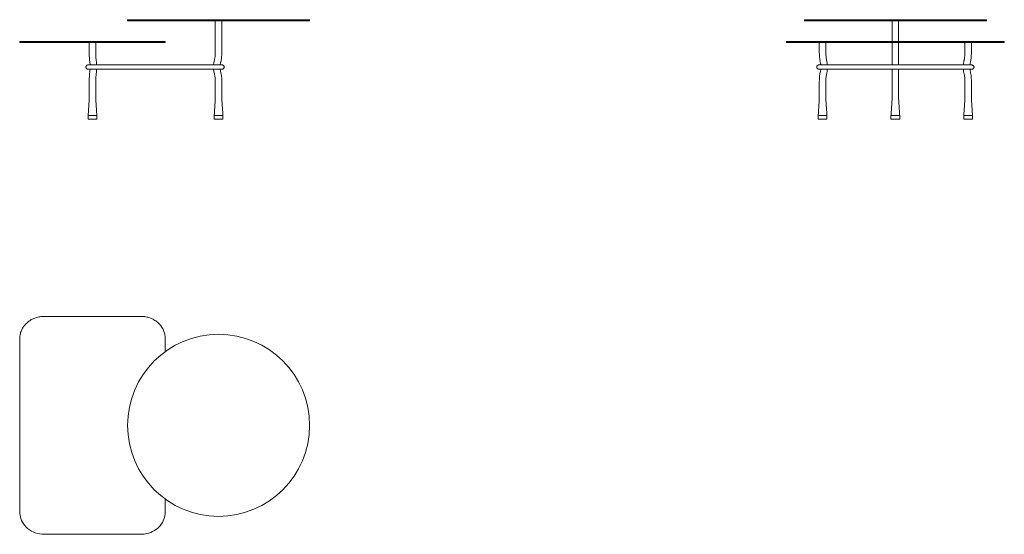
# Model space of a CAD drawing. Header units: millimetres. Extents: x -281 to 2425, y -366 to 1048.
import ezdxf

# ---------------------------------------------------------------- set-up
doc = ezdxf.new("R2010")
doc.units = ezdxf.units.MM

msp = doc.modelspace()

# ---------------------------------------------------------------- linework, layer by layer
at = {"color": 7, "linetype": 'Continuous', "lineweight": 15}
for p, q in [((515.7, 1047.8), (15.7, 1047.8)), ((515.7, 1044.8), (15.7, 1044.8)), ((2375.2, 1047.8), (1875.2, 1047.8)), ((2375.2, 1044.8), (1875.2, 1044.8)), ((119.3, 987.8), (-280.7, 987.8)), ((-98.7, 917.3), (-98.7, 917.7)), ((-68.7, 784.8), (-92.7, 784.8)), ((-68.7, 784.8), (-92.7, 784.8)), ((-92.7, 784.8), (-80.7, 784.8)), ((-80.7, 784.8), (-68.7, 784.8)), ((253.7, 784.8), (277.7, 784.8)), ((277.7, 784.8), (253.7, 784.8)), ((277.7, 784.8), (253.7, 784.8)), ((1937.2, 784.8), (1913.2, 784.8)), ((1937.2, 784.8), (1913.2, 784.8)), ((1913.2, 784.8), (1925.2, 784.8)), ((1925.2, 784.8), (1937.2, 784.8)), ((2113.2, 784.8), (2125.2, 784.8)), ((2137.2, 784.8), (2113.2, 784.8)), ((2137.2, 784.8), (2113.2, 784.8)), ((2125.2, 784.8), (2137.2, 784.8)), ((2337.2, 784.8), (2313.2, 784.8)), ((2337.2, 784.8), (2313.2, 784.8)), ((2313.2, 784.8), (2337.2, 784.8)), ((2337.2, 784.8), (2313.2, 784.8)), ((-92.7, 774.8), (-68.7, 774.8)), ((253.7, 774.8), (277.7, 774.8)), ((1913.2, 774.8), (1937.2, 774.8)), ((2113.2, 774.8), (2137.2, 774.8)), ((2313.2, 774.8), (2337.2, 774.8))]:
    msp.add_line(p, q, dxfattribs=at)
at = {"color": 7, "linetype": 'Continuous', "lineweight": 15, "flags": 128}
msp.add_lwpolyline([(119.3, -268.7), (119.3, -285.8), (119.3, -304.9), (119, -309.6), (118.3, -314.4), (117.2, -319.2), (115.7, -323.9), (113.7, -328.6), (111.3, -333.2), (108.4, -337.7), (105.1, -341.9), (101.6, -345.7), (97.8, -349.2), (93.6, -352.5), (89.2, -355.4), (84.5, -358), (79.6, -360.3), (74.4, -362.2), (69, -363.6), (60.8, -365.1), (52.4, -365.5), (35.7, -365.5), (19.1, -365.5), (2.5, -365.5), (-14.2, -365.5), (-30.8, -365.5), (-47.5, -365.5), (-64.1, -365.5), (-80.8, -365.5), (-97.4, -365.5), (-130.7, -365.5), (-147.3, -365.5), (-164, -365.5), (-180.6, -365.5), (-197.2, -365.5), (-213.9, -365.5), (-219.9, -365.3), (-225.9, -364.6), (-231.9, -363.3), (-237.9, -361.5), (-243.4, -359.2), (-248.7, -356.5), (-253.9, -353.3), (-258.9, -349.5), (-263, -345.7), (-266.8, -341.6), (-270.3, -336.9), (-273.4, -332), (-275.7, -327.3), (-277.6, -322.5), (-278.9, -318), (-279.9, -313.4), (-280.5, -308.7), (-280.6, -306.3), (-280.7, -303.9), (-280.7, -303.9)], dxfattribs=at)
at = {"color": 7, "linetype": 'Continuous', "lineweight": 15}
msp.add_circle((265.7, -66.3), 250, dxfattribs=at)
for points in [[(15.7, 1047.8), (15.7, 1044.8)], [(256.7, 1044.8), (256.7, 984.8)], [(274.7, 984.8), (274.7, 1044.8)], [(515.7, 1044.8), (515.7, 1047.8)], [(1875.2, 1047.8), (1875.2, 1044.8)], [(2116.2, 1044.8), (2116.2, 987.8)], [(2134.2, 987.8), (2134.2, 1044.8)], [(2375.2, 1044.8), (2375.2, 1047.8)], [(-280.7, 987.8), (-280.7, 984.8)], [(119.3, 984.8), (119.3, 987.8)], [(1825.9, 987.8), (1825.9, 984.8)], [(2424.5, 984.8), (2424.5, 987.8)], [(-89.7, 829.8), (-92.7, 784.8)], [(-68.7, 784.8), (-71.7, 829.8)], [(256.7, 829.8), (253.7, 784.8)], [(277.7, 784.8), (274.7, 829.8)], [(1916.2, 829.8), (1913.2, 784.8)], [(1937.2, 784.8), (1934.2, 829.8)], [(2116.2, 829.8), (2113.2, 784.8)], [(2137.2, 784.8), (2134.2, 829.8)], [(2316.2, 829.8), (2313.2, 784.8)], [(2337.2, 784.8), (2334.2, 829.8)], [(-92.7, 784.8), (-92.7, 774.8)], [(-68.7, 774.8), (-68.7, 784.8)], [(253.7, 784.8), (253.7, 774.8)], [(277.7, 774.8), (277.7, 784.8)], [(1913.2, 784.8), (1913.2, 774.8)], [(1937.2, 774.8), (1937.2, 784.8)], [(2113.2, 784.8), (2113.2, 774.8)], [(2137.2, 774.8), (2137.2, 784.8)], [(2313.2, 784.8), (2313.2, 774.8)], [(2337.2, 774.8), (2337.2, 784.8)]]:
    msp.add_open_spline(points, degree=1, dxfattribs=at)
for points, knots in [([(119.3, 984.8), (119.3, 984.8), (119.3, 984.8), (119.3, 984.8), (119.3, 984.8), (118.9, 984.8), (117.5, 984.8), (115.5, 984.8), (113.1, 984.8), (110.6, 984.8), (107.7, 984.8), (104.5, 984.8), (100.9, 984.8), (97.1, 984.8), (93, 984.8), (88.6, 984.8), (83.9, 984.8), (78.9, 984.8), (73.7, 984.8), (67.3, 984.8), (61.1, 984.8), (55.2, 984.8), (46.4, 984.8), (33.3, 984.8), (15.8, 984.8), (-1.7, 984.8), (-19.2, 984.8), (-36.7, 984.8), (-54.2, 984.8), (-71.7, 984.8), (-89.1, 984.8), (-106.6, 984.8), (-124.1, 984.8), (-141.6, 984.8), (-159.1, 984.8), (-176.6, 984.8), (-194.1, 984.8), (-208, 984.8), (-218.5, 984.8), (-225.1, 984.8), (-231.2, 984.8), (-236.9, 984.8), (-242.5, 984.8), (-247.9, 984.8), (-253, 984.8), (-257.7, 984.8), (-262.2, 984.8), (-266.2, 984.8), (-269.7, 984.8), (-272.7, 984.8), (-275.3, 984.8), (-277.3, 984.8), (-278.9, 984.8), (-279.9, 984.8), (-280.4, 984.8), (-280.7, 984.8), (-280.7, 984.8), (-280.7, 984.8)], [0, 0, 0, 0, 0.011786, 0.048555, 0.062031, 0.07548, 0.08942, 0.103361, 0.113555, 0.12375, 0.134247, 0.144745, 0.154933, 0.165121, 0.17557, 0.186018, 0.1969, 0.207783, 0.218943, 0.230103, 0.247702, 0.256631, 0.265565, 0.300696, 0.335827, 0.370958, 0.406089, 0.441219, 0.47635, 0.511481, 0.546612, 0.581743, 0.616873, 0.652004, 0.687135, 0.722266, 0.757396, 0.792527, 0.80644, 0.820435, 0.832268, 0.8441, 0.856282, 0.868463, 0.880173, 0.891883, 0.903983, 0.916083, 0.927012, 0.937941, 0.949244, 0.960546, 0.97023, 0.979983, 0.989952, 0.994971, 1, 1, 1, 1]), ([(-89.7, 984.8), (-89.7, 982.6), (-89.7, 978.4), (-89.7, 972.6), (-89.7, 967.9), (-89.7, 964.2), (-89.7, 961.4), (-89.7, 959.4), (-89.7, 957.8), (-89.7, 956.3), (-89.7, 954.7), (-89.6, 951.8), (-89.5, 947.7), (-89.2, 941.9), (-88.6, 935.8), (-87.8, 929.6), (-87.5, 925.6), (-87.3, 923.7)], [0, 0, 0, 0, 0.109239, 0.2026, 0.280629, 0.339248, 0.38487, 0.416789, 0.438469, 0.46193, 0.488039, 0.517052, 0.602333, 0.691362, 0.800489, 0.904395, 1, 1, 1, 1]), ([(-69.3, 923.7), (-69.4, 923.9), (-69.4, 926.8), (-70, 931.9), (-70.9, 939), (-71.3, 944.9), (-71.5, 949.6), (-71.6, 953.1), (-71.7, 956.1), (-71.7, 958.3), (-71.7, 959.9), (-71.7, 961.5), (-71.7, 963.8), (-71.7, 967.1), (-71.7, 971.8), (-71.7, 977.9), (-71.7, 982.4), (-71.7, 984.8)], [0, 0, 0, 0, 0.013517, 0.139316, 0.254152, 0.369037, 0.428544, 0.488488, 0.538072, 0.576553, 0.592795, 0.617845, 0.65457, 0.70161, 0.781632, 0.880943, 1, 1, 1, 1]), ([(256.7, 984.8), (256.7, 981.6), (256.7, 975.5), (256.7, 966.8), (256.7, 959), (256.5, 952.2), (256.1, 946.3), (255.4, 941.4), (254.4, 937.1), (253.3, 932.6), (252.4, 928.2), (252.1, 925), (252, 923.7)], [0, 0, 0, 0, 0.155793, 0.298129, 0.425911, 0.535309, 0.629815, 0.710143, 0.780025, 0.844124, 0.9328, 1, 1, 1, 1]), ([(270, 923.7), (270.1, 924.2), (270.2, 925.3), (270.6, 927.2), (271.1, 929.6), (272, 933.1), (273, 937.8), (273.9, 943.9), (274.5, 950.8), (274.7, 958.3), (274.7, 966.5), (274.7, 975.4), (274.7, 981.6), (274.7, 984.8)], [0, 0, 0, 0, 0.025042, 0.056603, 0.094861, 0.145137, 0.22952, 0.330357, 0.443008, 0.566804, 0.699277, 0.842889, 1, 1, 1, 1]), ([(2362.8, 987.8), (2360.8, 987.8), (2350.8, 987.8), (2332.8, 987.8), (2308.8, 987.8), (2284.8, 987.8), (2264.8, 987.8), (2244.8, 987.8), (2228.8, 987.8), (2208.8, 987.8), (2192.8, 987.8), (2172.8, 987.8), (2156.8, 987.8), (2136.8, 987.8), (2120.8, 987.8), (2104.8, 987.8), (2088.8, 987.8), (2068.8, 987.8), (2044.8, 987.8), (2020.8, 987.8), (1996.8, 987.8), (1972.8, 987.8), (1948.8, 987.8), (1928.8, 987.8), (1910.1, 987.8), (1897.3, 987.8), (1886.3, 987.8), (1879.9, 987.8), (1873.5, 987.8), (1867.7, 987.8), (1862.6, 987.8), (1858.1, 987.8), (1853.7, 987.8), (1849.7, 987.8), (1845.9, 987.8), (1842.4, 987.8), (1839.2, 987.8), (1836.3, 987.8), (1833.6, 987.8), (1831.3, 987.8), (1829.4, 987.8), (1827.9, 987.8), (1826.8, 987.8), (1826.1, 987.8), (1825.9, 987.8), (1825.9, 987.8), (1825.9, 987.8)], [0, 0, 0, 0, 0.010416, 0.05208, 0.093744, 0.135408, 0.177072, 0.197904, 0.239568, 0.2604, 0.302064, 0.322896, 0.36456, 0.385392, 0.427055, 0.447887, 0.468719, 0.510383, 0.552047, 0.593711, 0.635375, 0.677039, 0.718703, 0.760367, 0.781199, 0.816156, 0.827187, 0.838252, 0.849575, 0.861046, 0.869789, 0.878596, 0.887599, 0.896668, 0.90541, 0.914207, 0.923174, 0.932195, 0.941527, 0.950916, 0.960485, 0.970114, 0.979773, 0.989491, 0.999365, 1, 1, 1, 1]), ([(2362.8, 984.8), (2360.8, 984.8), (2350.8, 984.8), (2332.8, 984.8), (2308.8, 984.8), (2284.8, 984.8), (2264.8, 984.8), (2244.8, 984.8), (2228.8, 984.8), (2208.8, 984.8), (2192.8, 984.8), (2172.8, 984.8), (2156.8, 984.8), (2136.8, 984.8), (2120.8, 984.8), (2104.8, 984.8), (2088.8, 984.8), (2068.8, 984.8), (2044.8, 984.8), (2020.8, 984.8), (1996.8, 984.8), (1972.8, 984.8), (1948.8, 984.8), (1928.8, 984.8), (1910.1, 984.8), (1897.3, 984.8), (1886.3, 984.8), (1879.9, 984.8), (1873.5, 984.8), (1867.7, 984.8), (1862.6, 984.8), (1858.1, 984.8), (1853.7, 984.8), (1849.7, 984.8), (1845.9, 984.8), (1842.4, 984.8), (1839.2, 984.8), (1836.3, 984.8), (1833.6, 984.8), (1831.3, 984.8), (1829.4, 984.8), (1827.9, 984.8), (1826.8, 984.8), (1826.1, 984.8), (1825.9, 984.8), (1825.9, 984.8), (1825.9, 984.8)], [0, 0, 0, 0, 0.010416, 0.05208, 0.093744, 0.135408, 0.177072, 0.197904, 0.239568, 0.2604, 0.302064, 0.322896, 0.36456, 0.385392, 0.427055, 0.447887, 0.468719, 0.510383, 0.552047, 0.593711, 0.635375, 0.677039, 0.718703, 0.760367, 0.781199, 0.816156, 0.827187, 0.838252, 0.849575, 0.861046, 0.869789, 0.878596, 0.887599, 0.896668, 0.90541, 0.914207, 0.923174, 0.932195, 0.941527, 0.950916, 0.960485, 0.970114, 0.979773, 0.989491, 0.999365, 1, 1, 1, 1]), ([(1916.2, 984.8), (1916.2, 981.6), (1916.2, 975.4), (1916.2, 966.5), (1916.2, 958.3), (1916.4, 950.8), (1916.9, 944), (1917.6, 938), (1918.6, 933.2), (1919.3, 929.6), (1919.8, 926.9), (1920.1, 925), (1920.2, 924), (1920.2, 923.7)], [0, 0, 0, 0, 0.157296, 0.301041, 0.433379, 0.556359, 0.667875, 0.76738, 0.850777, 0.906849, 0.948725, 0.985125, 1, 1, 1, 1]), ([(1920.8, 984.8), (1920.8, 984.8), (1920.8, 984.8), (1920.7, 984.8), (1920.7, 984.8)], [0, 0, 0, 0, 0.333294, 1, 1, 1, 1]), ([(1938.3, 923.7), (1938.2, 924.2), (1938.1, 926.2), (1937.6, 929.7), (1936.7, 934.5), (1935.6, 939.5), (1934.9, 945), (1934.4, 950.9), (1934.2, 958), (1934.2, 966), (1934.2, 975.1), (1934.2, 981.5), (1934.2, 984.8)], [0, 0, 0, 0, 0.0239908, 0.097986, 0.1753947, 0.2655922, 0.3476933, 0.4445005, 0.5576732, 0.6894537, 0.8373486, 1, 1, 1, 1]), ([(2116.2, 984.8), (2116.2, 980.9), (2116.2, 973.4), (2116.2, 962.7), (2116.2, 952.9), (2116.2, 944.1), (2116.2, 936.9), (2116.2, 931), (2116.2, 926.9), (2116.2, 924.4), (2116.2, 923.7)], [0, 0, 0, 0, 0.190373, 0.364913, 0.523309, 0.666483, 0.793738, 0.882355, 0.961564, 1, 1, 1, 1]), ([(2134.2, 923.7), (2134.2, 924.3), (2134.2, 927.3), (2134.2, 933), (2134.2, 941.4), (2134.2, 951.1), (2134.2, 961.6), (2134.2, 973), (2134.2, 980.8), (2134.2, 984.8)], [0, 0, 0, 0, 0.031872, 0.143778, 0.289549, 0.44816, 0.619201, 0.803348, 1, 1, 1, 1]), ([(2316.2, 984.8), (2316.2, 982.7), (2316.2, 978.9), (2316.2, 973.5), (2316.2, 968.9), (2316.2, 965.2), (2316.2, 962.4), (2316.2, 960.1), (2316.2, 958), (2316.1, 955.5), (2316, 952.6), (2315.9, 949.4), (2315.6, 946.3), (2315.3, 943.5), (2314.9, 941), (2314.6, 938.8), (2314.1, 936.6), (2313.6, 934.2), (2313, 931.2), (2312.4, 927.7), (2312.2, 925), (2312.1, 923.7)], [0, 0, 0, 0, 0.1013076, 0.188738, 0.2627084, 0.3224358, 0.3692474, 0.4016204, 0.4338516, 0.4726584, 0.5213531, 0.5764746, 0.6271727, 0.6738599, 0.7136107, 0.7507768, 0.7853258, 0.8220652, 0.8693271, 0.9348872, 1, 1, 1, 1]), ([(2330.1, 923.7), (2330.4, 925.4), (2330.9, 929.2), (2332.3, 935.1), (2333.2, 941.6), (2333.8, 947.3), (2334, 952.1), (2334.1, 955.7), (2334.2, 958.6), (2334.2, 961.2), (2334.2, 964.1), (2334.2, 967.9), (2334.2, 972.7), (2334.2, 978.4), (2334.2, 982.6), (2334.2, 984.8)], [0, 0, 0, 0, 0.0859744, 0.1879036, 0.298218, 0.4039744, 0.4705349, 0.5307051, 0.5792927, 0.6114761, 0.6586638, 0.7204237, 0.7982272, 0.8912391, 1, 1, 1, 1]), ([(2424.5, 987.8), (2424.5, 987.8), (2424.5, 987.8), (2424.3, 987.8), (2423.6, 987.8), (2422.3, 987.8), (2420.5, 987.8), (2418.2, 987.8), (2415.5, 987.8), (2412.3, 987.8), (2408.6, 987.8), (2404.7, 987.8), (2400.5, 987.8), (2395.9, 987.8), (2391.1, 987.8), (2386.3, 987.8), (2381.6, 987.8), (2376.9, 987.8), (2372.3, 987.8), (2368.4, 987.8), (2365.2, 987.8), (2363.6, 987.8), (2362.8, 987.8)], [0, 0, 0, 0, 0.099825, 0.153288, 0.207118, 0.262129, 0.317561, 0.370629, 0.424094, 0.478859, 0.534093, 0.584151, 0.634598, 0.686331, 0.738533, 0.784702, 0.831229, 0.87271, 0.914461, 0.957075, 0.978518, 1, 1, 1, 1]), ([(2424.5, 984.8), (2424.5, 984.8), (2424.5, 984.8), (2424.5, 984.8), (2423.7, 984.8), (2422.5, 984.8), (2420.8, 984.8), (2418.7, 984.8), (2416, 984.8), (2413, 984.8), (2409.5, 984.8), (2405.6, 984.8), (2401.3, 984.8), (2396.9, 984.8), (2392.3, 984.8), (2387.3, 984.8), (2382.4, 984.8), (2377.5, 984.8), (2372.7, 984.8), (2368.6, 984.8), (2365.3, 984.8), (2363.6, 984.8), (2362.8, 984.8)], [0, 0, 0, 0, 0.079019, 0.140778, 0.202903, 0.255247, 0.307953, 0.36182, 0.4161, 0.467886, 0.520065, 0.57354, 0.627487, 0.675814, 0.724519, 0.774465, 0.824861, 0.867851, 0.911143, 0.955397, 0.977677, 1, 1, 1, 1]), ([(267.7, 923.7), (264.7, 923.7), (258.9, 923.7), (250.2, 923.7), (241.8, 923.7), (233.6, 923.7), (223.5, 923.7), (211.5, 923.7), (198.4, 923.7), (186.8, 923.7), (176.5, 923.7), (167.1, 923.7), (158.6, 923.7), (150.9, 923.7), (143.6, 923.7), (136.6, 923.7), (129.6, 923.7), (122.5, 923.7), (115.4, 923.7), (100.6, 923.7), (77.7, 923.7), (46.7, 923.7), (16.8, 923.7), (-12.1, 923.7), (-33.7, 923.7), (-49.2, 923.7), (-58.5, 923.7), (-65.7, 923.7), (-70.8, 923.7), (-74.1, 923.7), (-77.7, 923.7), (-81.2, 923.7), (-84.4, 923.7), (-87.2, 923.7), (-89.5, 923.7), (-91.2, 923.7), (-92.4, 923.7), (-92.8, 923.7), (-92.7, 923.7), (-92.7, 923.7), (-92.7, 923.7), (-92.8, 923.7), (-92.8, 923.7), (-92.9, 923.7), (-93, 923.7), (-93.1, 923.6), (-93.2, 923.6), (-93.3, 923.6), (-93.4, 923.6), (-93.6, 923.6), (-93.8, 923.6), (-94.2, 923.5), (-94.6, 923.4), (-95, 923.2), (-95.5, 923), (-95.9, 922.8), (-96.3, 922.5), (-96.7, 922.1), (-97, 921.8), (-97.2, 921.6), (-97.5, 921.3), (-97.9, 920.7), (-98.4, 919.6), (-98.7, 918.1), (-98.7, 916.8), (-98.4, 915.9), (-98.2, 915.2), (-97.9, 914.6), (-97.5, 914.1), (-97, 913.5), (-96.4, 912.9), (-95.8, 912.5), (-95.3, 912.2), (-95, 912.1), (-94.5, 911.9), (-93.9, 911.8), (-93.3, 911.7), (-93, 911.7), (-92.8, 911.7), (-92.7, 911.7), (-92.7, 911.7), (-92.7, 911.7), (-92.7, 911.7), (-92.7, 911.7), (-92.7, 911.7), (-92.7, 911.7), (-92.8, 911.7), (-92.5, 911.7), (-91.7, 911.7), (-90.9, 911.7), (-89.8, 911.7), (-88.6, 911.7), (-87.2, 911.7), (-85.3, 911.7), (-82.6, 911.7), (-79.3, 911.7), (-75.8, 911.7), (-72.4, 911.7), (-69.3, 911.7), (-66.1, 911.7), (-62.8, 911.7), (-59.4, 911.7), (-54.2, 911.7), (-47.2, 911.7), (-37.4, 911.7), (-26.5, 911.7), (-14.7, 911.7), (0.7, 911.7), (19.4, 911.7), (41.1, 911.7), (61.9, 911.7), (81.6, 911.7), (96.3, 911.7), (106.2, 911.7), (112, 911.7), (118.1, 911.7), (124.9, 911.7), (132.5, 911.7), (140.9, 911.7), (150.1, 911.7), (160.5, 911.7), (172.2, 911.7), (185.3, 911.7), (199.4, 911.7), (211.9, 911.7), (222.5, 911.7), (231, 911.7), (239.8, 911.7), (248.9, 911.7), (258.2, 911.7), (264.5, 911.7), (267.7, 911.7)], [0, 0, 0, 0, 0.009322, 0.018344, 0.027084, 0.035539, 0.043706, 0.0589, 0.072959, 0.084544, 0.095211, 0.104958, 0.113785, 0.121848, 0.129135, 0.136386, 0.143686, 0.151035, 0.158433, 0.165881, 0.197464, 0.229771, 0.262589, 0.291005, 0.320013, 0.32983, 0.339563, 0.348969, 0.352282, 0.35543, 0.358768, 0.361933, 0.364898, 0.367916, 0.370805, 0.373664, 0.376468, 0.379657, 0.383093, 0.38679, 0.390617, 0.397056, 0.404209, 0.413396, 0.423395, 0.434243, 0.442667, 0.451544, 0.460715, 0.46902, 0.476221, 0.481373, 0.485756, 0.489378, 0.491602, 0.493413, 0.494825, 0.495865, 0.496265, 0.496605, 0.49691, 0.497428, 0.498561, 0.50013, 0.501352, 0.502168, 0.502765, 0.503374, 0.504028, 0.504756, 0.506513, 0.509016, 0.512191, 0.516011, 0.520013, 0.533175, 0.54564, 0.558753, 0.568512, 0.578597, 0.588885, 0.598749, 0.608013, 0.611183, 0.614366, 0.617519, 0.620565, 0.623462, 0.625185, 0.627052, 0.628763, 0.630346, 0.63205, 0.633718, 0.636834, 0.639795, 0.642881, 0.646112, 0.649342, 0.652592, 0.656148, 0.659621, 0.663216, 0.672175, 0.681694, 0.693723, 0.706205, 0.71845, 0.741987, 0.764567, 0.786167, 0.806702, 0.826148, 0.832003, 0.837772, 0.844061, 0.851165, 0.859083, 0.867817, 0.877366, 0.887735, 0.900322, 0.913943, 0.928594, 0.944265, 0.952877, 0.961763, 0.970919, 0.980343, 0.99003, 1, 1, 1, 1]), ([(274.3, 923.7), (274.2, 923.7), (273.9, 923.7), (273.1, 923.7), (271.6, 923.7), (269.8, 923.7), (268.4, 923.7), (267.7, 923.7)], [0.3002067, 0.3002067, 0.3002067, 0.3002067, 0.3390415, 0.5087855, 0.6735463, 0.8318583, 1, 1, 1, 1]), ([(274.3, 911.7), (275.3, 911.8), (277.2, 912), (279.4, 913.4), (280.6, 915.1), (281, 916.6), (281.1, 917.8), (281, 918.7), (280.7, 919.7), (280.2, 920.8), (279.3, 921.8), (278.1, 922.8), (276.3, 923.5), (275, 923.6), (274.3, 923.7)], [0, 0, 0, 0, 0.141678, 0.270071, 0.378419, 0.466483, 0.503813, 0.540378, 0.58524, 0.644552, 0.718946, 0.805351, 0.899156, 1, 1, 1, 1]), ([(1917.4, 923.7), (1916.9, 923.7), (1915.9, 923.6), (1914.6, 923.5), (1913.4, 923.3), (1912.2, 922.9), (1911.2, 922.2), (1910.5, 921.5), (1910.1, 920.9), (1909.6, 920), (1909.2, 918.9), (1909.1, 917.7), (1909.2, 916.7), (1909.5, 915.6), (1910, 914.5), (1911.1, 913.4), (1912.4, 912.6), (1914, 912), (1915.6, 911.7), (1916.8, 911.7), (1917.4, 911.7)], [0, 0, 0, 0, 0.06774, 0.132416, 0.189676, 0.264912, 0.326357, 0.37448, 0.394508, 0.41274, 0.480013, 0.510882, 0.54193, 0.582504, 0.637908, 0.709334, 0.795205, 0.859825, 0.930051, 1, 1, 1, 1]), ([(2119.1, 923.7), (2110.6, 923.7), (2093.5, 923.7), (2067.5, 923.7), (2040.9, 923.7), (2013.7, 923.7), (1985.8, 923.7), (1965, 923.7), (1951.7, 923.7), (1945.9, 923.7), (1940.1, 923.7), (1934.3, 923.7), (1929.7, 923.7), (1926.5, 923.7), (1924.7, 923.7), (1923.1, 923.7), (1921.5, 923.7), (1920.1, 923.7), (1918.7, 923.7), (1917.9, 923.7), (1917.5, 923.7), (1917.4, 923.7)], [0, 0, 0, 0, 0.1199007, 0.2424403, 0.3674119, 0.4953378, 0.6269096, 0.7615275, 0.7887063, 0.815909, 0.8430587, 0.8707394, 0.8981889, 0.9074848, 0.9160493, 0.9246279, 0.9329511, 0.9414992, 0.9506013, 0.959948, 0.9612035, 0.9612035, 0.9612035, 0.9612035]), ([(2332.5, 923.7), (2332.2, 923.7), (2331.3, 923.7), (2330, 923.7), (2328.4, 923.7), (2326.6, 923.7), (2324.9, 923.7), (2321.9, 923.7), (2317.8, 923.7), (2312.8, 923.7), (2308.2, 923.7), (2304, 923.7), (2300.2, 923.7), (2296.2, 923.7), (2292.2, 923.7), (2288.1, 923.7), (2284.1, 923.7), (2279.7, 923.7), (2274.8, 923.7), (2269.3, 923.7), (2262.5, 923.7), (2254.3, 923.7), (2244.5, 923.7), (2233.8, 923.7), (2222, 923.7), (2209.4, 923.7), (2196.1, 923.7), (2182.2, 923.7), (2167.6, 923.7), (2152.3, 923.7), (2136, 923.7), (2124.8, 923.7), (2119.1, 923.7)], [0.0402881, 0.0402881, 0.0402881, 0.0402881, 0.0486945, 0.0573419, 0.065797, 0.0748719, 0.083417, 0.0913305, 0.1152804, 0.1378905, 0.1581964, 0.1766642, 0.1938906, 0.209587, 0.2302331, 0.2470531, 0.2640771, 0.2835893, 0.3056093, 0.3301444, 0.3572024, 0.3963742, 0.4398869, 0.4877605, 0.5400094, 0.5965387, 0.657103, 0.7178378, 0.7823902, 0.8509666, 0.9235303, 1, 1, 1, 1]), ([(2332.5, 911.7), (2332.9, 911.7), (2333.7, 911.7), (2334.8, 911.7), (2335.8, 911.9), (2336.9, 912.1), (2338.1, 912.5), (2339.1, 913.1), (2339.8, 913.8), (2340.3, 914.4), (2340.8, 915.3), (2341.2, 916.4), (2341.3, 917.6), (2341.2, 918.4), (2341.1, 919.1), (2340.8, 919.8), (2340.3, 920.8), (2339.2, 921.9), (2337.7, 922.8), (2336.1, 923.3), (2334.4, 923.6), (2333.2, 923.6), (2332.5, 923.7)], [0, 0, 0, 0, 0.0540773, 0.102955, 0.1436807, 0.1868055, 0.2639955, 0.3297595, 0.3798932, 0.3997224, 0.4171823, 0.4810386, 0.5103431, 0.5398299, 0.5581402, 0.5803789, 0.6381085, 0.7130662, 0.799556, 0.8631075, 0.9285956, 1, 1, 1, 1]), ([(-87.4, 911.7), (-87.4, 910.6), (-87.6, 907.8), (-88.2, 903.1), (-88.9, 897.2), (-89.4, 890), (-89.7, 881.8), (-89.7, 872.5), (-89.7, 862.6), (-89.7, 852), (-89.7, 841), (-89.7, 833.5), (-89.7, 829.8)], [0, 0, 0, 0, 0.039387, 0.102157, 0.17742, 0.260874, 0.365887, 0.47837, 0.598217, 0.726844, 0.864483, 1, 1, 1, 1]), ([(-71.7, 829.8), (-71.7, 833.5), (-71.7, 841), (-71.7, 852), (-71.7, 862.4), (-71.7, 871.9), (-71.7, 880.4), (-71.5, 887.8), (-71.1, 894.2), (-70.4, 899.8), (-69.8, 905.3), (-69.4, 909.3), (-69.3, 911.4), (-69.3, 911.7)], [0, 0, 0, 0, 0.136261, 0.273181, 0.399732, 0.516008, 0.619367, 0.710844, 0.786331, 0.853506, 0.921294, 0.99173, 1, 1, 1, 1]), ([(-69.3, 911.7), (-69.3, 911.7), (-67.7, 911.7), (-64.9, 911.7), (-62, 911.7), (-60.6, 911.7)], [0, 0, 0, 0, 0.027154, 0.513591, 1, 1, 1, 1]), ([(252, 911.7), (252, 911.1), (252.1, 908.7), (252.9, 904.6), (254.2, 899.3), (255.4, 894.1), (256.1, 888.5), (256.6, 882.1), (256.7, 874.8), (256.7, 866.9), (256.7, 858.3), (256.7, 849.1), (256.7, 839.5), (256.7, 833), (256.7, 829.8)], [0, 0, 0, 0, 0.018614, 0.087933, 0.154025, 0.215568, 0.283038, 0.361105, 0.450325, 0.546008, 0.650895, 0.76306, 0.883183, 1, 1, 1, 1]), ([(267.7, 911.7), (268.4, 911.7), (269.8, 911.7), (271.6, 911.7), (273.1, 911.7), (273.9, 911.7), (274.2, 911.7), (274.3, 911.7)], [0, 0, 0, 0, 0.1681417, 0.3264537, 0.4912145, 0.6609585, 0.6997933, 0.6997933, 0.6997933, 0.6997933]), ([(274.7, 829.8), (274.7, 833.8), (274.7, 841.9), (274.7, 853.7), (274.7, 864.7), (274.7, 875), (274.6, 883.9), (273.9, 891.6), (273, 897.9), (271.7, 903.3), (270.6, 907.8), (270.2, 910.5), (270, 911.7)], [0, 0, 0, 0, 0.147347, 0.29395, 0.428662, 0.551989, 0.668533, 0.753309, 0.831847, 0.90042, 0.956111, 1, 1, 1, 1]), ([(1920.2, 911.7), (1920.1, 910.3), (1919.7, 907.3), (1918.6, 902.4), (1917.5, 896.6), (1916.7, 889.9), (1916.3, 882.4), (1916.2, 873.9), (1916.2, 864.2), (1916.2, 853.3), (1916.2, 841.7), (1916.2, 833.8), (1916.2, 829.8)], [0, 0, 0, 0, 0.0496, 0.110016, 0.183615, 0.267228, 0.358106, 0.455749, 0.577552, 0.710542, 0.855068, 1, 1, 1, 1]), ([(1917.4, 911.7), (1917.6, 911.7), (1918.1, 911.7), (1919.1, 911.7), (1920.4, 911.7), (1922.3, 911.7), (1925.1, 911.7), (1928.8, 911.7), (1932.6, 911.7), (1936.3, 911.7), (1939.9, 911.7), (1943.4, 911.7), (1946.8, 911.7), (1951.9, 911.7), (1958.6, 911.7), (1966.3, 911.7), (1973.3, 911.7), (1979.7, 911.7), (1986.4, 911.7), (1994.5, 911.7), (2004.1, 911.7), (2015.3, 911.7), (2027.4, 911.7), (2040.5, 911.7), (2054.5, 911.7), (2069.3, 911.7), (2085.1, 911.7), (2101.8, 911.7), (2113.2, 911.7), (2119.1, 911.7)], [0.0387611, 0.0387611, 0.0387611, 0.0387611, 0.0425817, 0.0519902, 0.0606912, 0.068958, 0.0852428, 0.1035955, 0.1214255, 0.1391401, 0.1560795, 0.1724325, 0.1884211, 0.2040359, 0.2448977, 0.2825829, 0.3135045, 0.3426875, 0.3740749, 0.4081459, 0.4565359, 0.5093625, 0.5665871, 0.6282539, 0.6944481, 0.7639923, 0.8381195, 0.916807, 1, 1, 1, 1]), ([(1934.2, 829.8), (1934.2, 833.9), (1934.2, 842.1), (1934.2, 854), (1934.2, 865.2), (1934.1, 875.2), (1934.3, 883.4), (1934.8, 889.9), (1935.5, 895.2), (1936.5, 900.1), (1937.5, 905.1), (1938.1, 909), (1938.2, 911.2), (1938.3, 911.7)], [0, 0, 0, 0, 0.150053, 0.298523, 0.434748, 0.557132, 0.662602, 0.734211, 0.797408, 0.856069, 0.918525, 0.982612, 1, 1, 1, 1]), ([(2116.2, 911.7), (2116.2, 910.6), (2116.2, 907.4), (2116.2, 901.7), (2116.2, 894.2), (2116.2, 885.5), (2116.2, 875.9), (2116.2, 865.5), (2116.2, 854.1), (2116.2, 842.1), (2116.2, 833.9), (2116.2, 829.8)], [0, 0, 0, 0, 0.037846, 0.119552, 0.213199, 0.318382, 0.435973, 0.562623, 0.700979, 0.850394, 1, 1, 1, 1]), ([(2119.1, 911.7), (2125.1, 911.7), (2136.9, 911.7), (2154.1, 911.7), (2170.2, 911.7), (2185.5, 911.7), (2199.7, 911.7), (2212.9, 911.7), (2225.2, 911.7), (2236.6, 911.7), (2246.9, 911.7), (2255.9, 911.7), (2264.3, 911.7), (2272.8, 911.7), (2281.9, 911.7), (2291.2, 911.7), (2300.5, 911.7), (2309.9, 911.7), (2317, 911.7), (2321.7, 911.7), (2323.6, 911.7), (2325.5, 911.7), (2327.3, 911.7), (2329, 911.7), (2330.6, 911.7), (2331.7, 911.7), (2332.3, 911.7), (2332.5, 911.7)], [0, 0, 0, 0, 0.0807554, 0.1572225, 0.229307, 0.2969924, 0.3605842, 0.4193202, 0.4742017, 0.525018, 0.5717186, 0.6106169, 0.6463264, 0.6834443, 0.723942, 0.7678734, 0.8075081, 0.8488514, 0.8937423, 0.9022643, 0.9110339, 0.919293, 0.9285542, 0.9376137, 0.9460198, 0.9551658, 0.9596991, 0.9596991, 0.9596991, 0.9596991]), ([(2134.2, 829.8), (2134.2, 833.4), (2134.2, 840.5), (2134.2, 850.9), (2134.2, 860.7), (2134.2, 869.5), (2134.2, 877.3), (2134.2, 884.1), (2134.2, 889.9), (2134.2, 894.9), (2134.2, 899.4), (2134.2, 903.8), (2134.2, 907.8), (2134.2, 910.5), (2134.2, 911.7)], [0, 0, 0, 0, 0.1307033, 0.2609092, 0.3794507, 0.4866721, 0.5815477, 0.6637233, 0.7341776, 0.7933728, 0.8503166, 0.9010413, 0.9585483, 1, 1, 1, 1]), ([(2312.1, 911.7), (2312.3, 909.5), (2312.7, 905.1), (2314.2, 898.8), (2315.4, 891.8), (2316.1, 884), (2316.2, 874.7), (2316.2, 864.5), (2316.2, 853.3), (2316.2, 841.7), (2316.2, 833.7), (2316.2, 829.8)], [0, 0, 0, 0, 0.079504, 0.160906, 0.238569, 0.337166, 0.449105, 0.575096, 0.711283, 0.856507, 1, 1, 1, 1]), ([(2334.2, 829.8), (2334.2, 833.5), (2334.2, 841.1), (2334.2, 852.1), (2334.2, 862.7), (2334.2, 872.7), (2334.1, 882.1), (2333.6, 890.6), (2332.6, 898), (2331.4, 903.9), (2330.5, 908.4), (2330.2, 910.8), (2330.2, 911.7)], [0, 0, 0, 0, 0.136086, 0.274254, 0.403333, 0.523633, 0.638167, 0.746313, 0.833137, 0.910016, 0.97016, 1, 1, 1, 1]), ([(-92.7, 784.8), (-92.7, 784.8), (-92.6, 784.8), (-92.1, 784.8), (-91.5, 784.8), (-91.4, 784.8)], [0, 0, 0, 0, 0.3917619, 0.8070886, 1, 1, 1, 1]), ([(-87.4, 784.8), (-87.3, 784.8), (-86.7, 784.8), (-85.2, 784.8), (-82.9, 784.8), (-81.4, 784.8), (-80.7, 784.8)], [0, 0, 0, 0, 0.018114, 0.360723, 0.689656, 1, 1, 1, 1]), ([(-80.7, 784.8), (-80, 784.8), (-78.5, 784.8), (-76.6, 784.8), (-75.6, 784.8), (-75.3, 784.8)], [0, 0, 0, 0, 0.391819, 0.807107, 1, 1, 1, 1]), ([(-70.7, 784.8), (-70.7, 784.8), (-70.2, 784.8), (-69.5, 784.8), (-68.9, 784.8), (-68.6, 784.8), (-68.7, 784.8), (-68.7, 784.8)], [0, 0, 0, 0, 0.018113, 0.360696, 0.689605, 0.999926, 1, 1, 1, 1]), ([(253.7, 784.8), (253.8, 784.8), (253.8, 784.8), (254.3, 784.8), (255.3, 784.8), (256.7, 784.8), (258.5, 784.8), (260.6, 784.8), (262.9, 784.8), (265.1, 784.8), (267.3, 784.8), (269.6, 784.8), (271.8, 784.8), (273.8, 784.8), (275.4, 784.8), (276.7, 784.8), (277.4, 784.8), (277.7, 784.8), (277.7, 784.8), (277.7, 784.8)], [0, 0, 0, 0, 0.041885, 0.102764, 0.166491, 0.231931, 0.297748, 0.362562, 0.42511, 0.484388, 0.541885, 0.602764, 0.666491, 0.731931, 0.797748, 0.862562, 0.92511, 0.984388, 1, 1, 1, 1]), ([(276.2, 784.8), (276.2, 784.8), (276.2, 784.8), (275.9, 784.8), (275.2, 784.8), (274.1, 784.8), (272.7, 784.8), (271, 784.8), (269.1, 784.8), (267.1, 784.8), (265, 784.8), (263, 784.8), (261, 784.8), (259.3, 784.8), (257.8, 784.8), (256.6, 784.8), (255.7, 784.8), (255.3, 784.8), (255.3, 784.8), (255.3, 784.8)], [0, 0, 0, 0, 0.020828, 0.083328, 0.145828, 0.208328, 0.270828, 0.333328, 0.395829, 0.458329, 0.520828, 0.583328, 0.645828, 0.708328, 0.770828, 0.833328, 0.895829, 0.958329, 1, 1, 1, 1]), ([(1913.2, 784.8), (1913.2, 784.8), (1913.2, 784.8), (1913.5, 784.8), (1914.2, 784.8), (1915.5, 784.8), (1917.1, 784.8), (1918.5, 784.8), (1919.2, 784.8)], [0, 0, 0, 0, 0.046811, 0.22455, 0.412097, 0.606434, 0.803783, 1, 1, 1, 1]), ([(1919.2, 784.8), (1919.9, 784.8), (1921.3, 784.8), (1923.6, 784.8), (1925.8, 784.8), (1928, 784.8), (1930.3, 784.8), (1932.4, 784.8), (1934.2, 784.8), (1935.6, 784.8), (1936.6, 784.8), (1937.1, 784.8), (1937.1, 784.8), (1937.1, 784.8)], [0, 0, 0, 0, 0.095616, 0.186957, 0.273226, 0.362166, 0.456014, 0.553259, 0.652012, 0.750198, 0.845813, 0.937155, 1, 1, 1, 1]), ([(2113.2, 784.8), (2113.2, 784.8), (2113.2, 784.8), (2113.8, 784.8), (2114.7, 784.8), (2116.2, 784.8), (2118, 784.8), (2120.1, 784.8), (2122.3, 784.8), (2124.6, 784.8), (2126.8, 784.8), (2129.1, 784.8), (2131.2, 784.8), (2133.2, 784.8), (2134.9, 784.8), (2136.2, 784.8), (2136.9, 784.8), (2137.2, 784.8), (2137.2, 784.8), (2137.1, 784.8)], [0, 0, 0, 0, 0.041885, 0.102764, 0.166491, 0.231931, 0.297748, 0.362562, 0.42511, 0.484388, 0.541885, 0.602764, 0.666491, 0.731931, 0.797748, 0.862562, 0.92511, 0.984388, 1, 1, 1, 1]), ([(2335.7, 784.8), (2335.6, 784.8), (2335.6, 784.8), (2334.9, 784.8), (2334, 784.8), (2332.7, 784.8), (2331.1, 784.8), (2329.2, 784.8), (2327.2, 784.8), (2325.2, 784.8), (2323.1, 784.8), (2321.1, 784.8), (2319.3, 784.8), (2317.7, 784.8), (2316.4, 784.8), (2315.4, 784.8), (2314.9, 784.8), (2314.6, 784.8), (2314.7, 784.8), (2314.7, 784.8)], [0, 0, 0, 0, 0.062498, 0.124997, 0.187496, 0.249995, 0.312494, 0.374993, 0.437493, 0.499992, 0.56249, 0.624989, 0.687488, 0.749986, 0.812486, 0.874985, 0.937484, 0.999983, 1, 1, 1, 1]), ([(2337.2, 784.8), (2337.1, 784.8), (2337, 784.8), (2336.6, 784.8), (2336.1, 784.8), (2336, 784.8)], [0, 0, 0, 0, 0.422295, 0.869885, 1, 1, 1, 1]), ([(-280.7, -303.9), (-280.7, -301.9), (-280.7, -291.9), (-280.7, -273.9), (-280.7, -249.9), (-280.7, -225.9), (-280.7, -205.9), (-280.7, -185.9), (-280.7, -169.9), (-280.7, -149.9), (-280.7, -133.9), (-280.7, -113.9), (-280.7, -97.9), (-280.7, -77.9), (-280.7, -61.9), (-280.7, -45.9), (-280.7, -29.9), (-280.7, -9.9), (-280.7, 14.1), (-280.7, 38.1), (-280.7, 62.1), (-280.7, 86.1), (-280.7, 110.1), (-280.7, 130.1), (-280.7, 148.8), (-280.6, 161.7), (-280.8, 172.6), (-280.3, 179), (-279.1, 185.4), (-277.3, 191.2), (-275.1, 196.4), (-272.7, 200.9), (-269.9, 205.2), (-266.7, 209.3), (-263.3, 213), (-259.5, 216.5), (-255.5, 219.7), (-251.1, 222.7), (-246.5, 225.3), (-241.6, 227.6), (-236.4, 229.5), (-231.1, 231), (-225.6, 232.2), (-220.1, 232.9), (-214.4, 233.1), (-203.2, 233), (-186.5, 233), (-167.9, 233), (-149.4, 233), (-134.6, 233), (-116, 233), (-101.2, 233), (-82.7, 233), (-67.8, 233), (-49.3, 233), (-34.5, 233), (-16, 233), (-1.1, 233), (17.4, 233), (32.2, 233), (46, 233), (55, 233.1), (62.2, 232.5), (68.7, 231.3), (74.4, 229.7), (80.1, 227.6), (85.5, 225.1), (90.6, 222.1), (95.5, 218.7), (100, 214.9), (104.1, 210.7), (107.7, 206.3), (110.8, 201.7), (113.5, 196.8), (115.6, 191.8), (117.3, 186.8), (118.4, 181.8), (119.1, 176.7), (119.4, 170.1), (119.2, 158.8), (119.3, 147), (119.3, 138.4), (119.3, 136.2)], [0, 0, 0, 0, 0.006131, 0.030653, 0.055176, 0.079699, 0.104222, 0.116483, 0.141006, 0.153267, 0.17779, 0.190051, 0.214574, 0.226836, 0.251358, 0.26362, 0.275881, 0.300404, 0.324927, 0.349449, 0.373972, 0.398495, 0.423018, 0.447541, 0.459802, 0.480377, 0.48687, 0.493383, 0.500047, 0.506798, 0.511945, 0.517128, 0.522427, 0.527765, 0.532911, 0.538089, 0.543366, 0.548676, 0.554168, 0.559695, 0.565327, 0.570994, 0.576679, 0.582399, 0.588211, 0.594039, 0.616762, 0.639486, 0.650847, 0.673571, 0.684932, 0.707656, 0.719018, 0.741741, 0.753103, 0.775826, 0.787188, 0.809911, 0.821273, 0.843996, 0.855358, 0.863458, 0.871588, 0.877585, 0.883624, 0.889794, 0.896012, 0.901959, 0.907951, 0.914092, 0.920286, 0.925844, 0.931445, 0.93719, 0.942986, 0.948114, 0.953282, 0.958575, 0.963911, 0.973646, 0.993115, 1, 1, 1, 1])]:
    msp.add_open_spline(points, degree=3, knots=knots, dxfattribs=at)

doc.saveas('drawing.dxf')
